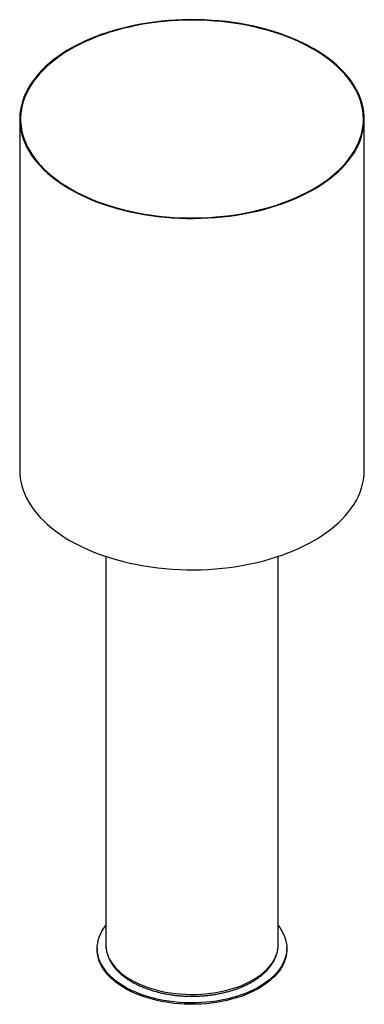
# Paper-space layout '_Isométrica' of a CAD drawing. Header units: millimetres. Extents: x -200 to 200, y -65 to 1079.
import ezdxf

# ---------------------------------------------------------------- set-up
doc = ezdxf.new("R2010")
doc.units = ezdxf.units.MM

psp = doc.layouts.new('_Isométrica')

# ---------------------------------------------------------------- linework, layer by layer
at = {"color": 7, "linetype": 'Continuous', "lineweight": 25}
for p, q in [((-200, 963.5), (-200, 555.2)), ((200, 555.2), (200, 963.5)), ((-100, 455.3), (-100, 4.1)), ((100, 4.1), (100, 455.3)), ((-110, 0), (-110, -1.6)), ((100, 4.1), (100, 4.2)), ((110, -1.6), (110, 0))]:
    psp.add_line(p, q, dxfattribs=at)
at = {"color": 7, "linetype": 'Continuous', "lineweight": 25, "flags": 128}
for points in [[(-141.4, 881.9), (-135.4, 878.5), (-129.1, 875.3), (-122.6, 872.3), (-115.9, 869.4), (-108.9, 866.7), (-101.8, 864.1), (-94.5, 861.8), (-87, 859.6), (-79.4, 857.6), (-71.7, 855.7), (-63.8, 854.1), (-55.8, 852.6), (-47.7, 851.4), (-39.5, 850.3), (-31.3, 849.5), (-23, 848.8), (-14.6, 848.4), (-6.3, 848.1), (2.1, 848.1), (10.5, 848.2), (18.8, 848.6), (27.1, 849.1), (35.4, 849.9), (43.6, 850.8), (51.8, 852), (59.8, 853.3), (67.7, 854.9), (75.6, 856.6), (83.3, 858.5), (90.8, 860.6), (98.2, 862.9), (105.4, 865.4), (112.4, 868), (119.2, 870.8), (125.9, 873.8), (132.3, 876.9), (138.4, 880.2), (144.4, 883.6), (150, 887.2), (155.4, 890.9), (160.6, 894.7), (165.4, 898.6), (170, 902.7), (174.2, 906.8), (178.2, 911.1), (181.8, 915.5), (185.2, 919.9), (188.2, 924.4), (190.8, 929), (193.2, 933.6), (195.2, 938.3), (196.8, 943.1), (198.1, 947.8), (199.1, 952.7), (199.7, 957.5), (200, 962.3), (199.9, 967.1), (199.5, 972), (198.7, 976.8), (197.5, 981.6), (196.1, 986.3), (194.2, 991.1), (192.1, 995.7), (189.6, 1000.3), (186.7, 1004.9), (183.6, 1009.4), (180.1, 1013.8), (176.3, 1018.1), (172.1, 1022.3), (167.7, 1026.4), (163, 1030.4), (158, 1034.3), (152.8, 1038), (147.2, 1041.7), (141.4, 1045.2), (135.4, 1048.5), (129.1, 1051.7), (122.6, 1054.7), (115.9, 1057.6), (108.9, 1060.3), (101.8, 1062.9), (94.5, 1065.3), (87, 1067.5), (79.4, 1069.5), (71.7, 1071.3), (63.8, 1072.9), (55.8, 1074.4), (47.7, 1075.6), (39.5, 1076.7), (31.3, 1077.6), (23, 1078.2), (14.6, 1078.7), (6.3, 1078.9), (-2.1, 1079), (-10.5, 1078.8), (-18.8, 1078.5), (-27.1, 1077.9), (-35.4, 1077.2), (-43.6, 1076.2), (-51.8, 1075), (-59.8, 1073.7), (-67.7, 1072.1), (-75.6, 1070.4), (-83.3, 1068.5), (-90.8, 1066.4), (-98.2, 1064.1), (-105.4, 1061.6), (-112.4, 1059), (-119.2, 1056.2), (-125.9, 1053.2), (-132.3, 1050.1), (-138.4, 1046.9), (-144.4, 1043.4), (-150, 1039.9), (-155.4, 1036.2), (-160.6, 1032.4), (-165.4, 1028.4), (-170, 1024.4), (-174.2, 1020.2), (-178.2, 1015.9), (-181.8, 1011.6), (-185.2, 1007.1), (-188.2, 1002.6), (-190.8, 998), (-193.2, 993.4), (-195.2, 988.7), (-196.8, 984), (-198.1, 979.2), (-199.1, 974.4), (-199.7, 969.6), (-200, 964.7), (-199.9, 959.9), (-199.5, 955.1), (-198.7, 950.2), (-197.5, 945.5), (-196.1, 940.7), (-194.2, 936), (-192.1, 931.3), (-189.6, 926.7), (-186.7, 922.1), (-183.6, 917.7), (-180.1, 913.3), (-176.3, 909), (-172.1, 904.7), (-167.7, 900.6), (-163, 896.6), (-158, 892.8), (-152.8, 889), (-147.2, 885.4), (-141.4, 881.9)], [(-140.7, 882.3), (-134.7, 878.9), (-128.4, 875.7), (-121.8, 872.7), (-115.1, 869.8), (-108.1, 867.1), (-101, 864.5), (-93.7, 862.2), (-86.2, 860), (-78.6, 858), (-70.8, 856.2), (-62.9, 854.5), (-54.9, 853.1), (-46.8, 851.9), (-38.6, 850.8), (-30.3, 850), (-22, 849.3), (-13.6, 848.9), (-5.2, 848.7), (3.1, 848.7), (11.5, 848.8), (19.9, 849.2), (28.2, 849.8), (36.5, 850.6), (44.7, 851.6), (52.9, 852.8), (60.9, 854.1), (68.8, 855.7), (76.6, 857.5), (84.3, 859.5), (91.8, 861.6), (99.2, 863.9), (106.4, 866.4), (113.4, 869.1), (120.2, 871.9), (126.8, 875), (133.1, 878.1), (139.2, 881.4), (145.1, 884.9), (150.7, 888.5), (156.1, 892.2), (161.1, 896.1), (165.9, 900.1), (170.4, 904.2), (174.6, 908.4), (178.4, 912.7), (182, 917.1), (185.2, 921.5), (188.1, 926.1), (190.7, 930.7), (192.9, 935.3), (194.8, 940.1), (196.3, 944.8), (197.5, 949.6), (198.4, 954.4), (198.9, 959.3), (199, 964.1), (198.8, 969), (198.2, 973.8), (197.3, 978.6), (196, 983.4), (194.4, 988.2), (192.4, 992.9), (190.1, 997.5), (187.4, 1002.1), (184.4, 1006.6), (181.1, 1011.1), (177.5, 1015.5), (173.5, 1019.7), (169.3, 1023.9), (164.7, 1028), (159.9, 1031.9), (154.7, 1035.8), (149.3, 1039.5), (143.6, 1043), (137.7, 1046.4), (131.5, 1049.7), (125.1, 1052.8), (118.5, 1055.8), (111.6, 1058.6), (104.6, 1061.2), (97.4, 1063.7), (90, 1066), (82.4, 1068.1), (74.7, 1070), (66.9, 1071.7), (58.9, 1073.3), (50.8, 1074.6), (42.7, 1075.7), (34.4, 1076.7), (26.1, 1077.4), (17.8, 1077.9), (9.4, 1078.3), (1, 1078.4), (-7.3, 1078.3), (-15.7, 1078), (-24.1, 1077.6), (-32.4, 1076.9), (-40.6, 1076), (-48.8, 1074.9), (-56.9, 1073.6), (-64.9, 1072.1), (-72.7, 1070.4), (-80.5, 1068.6), (-88.1, 1066.5), (-95.5, 1064.3), (-102.8, 1061.9), (-109.9, 1059.3), (-116.8, 1056.5), (-123.5, 1053.6), (-130, 1050.5), (-136.2, 1047.3), (-142.2, 1043.9), (-147.9, 1040.4), (-153.4, 1036.7), (-158.6, 1032.9), (-163.5, 1029), (-168.2, 1024.9), (-172.5, 1020.8), (-176.5, 1016.5), (-180.3, 1012.2), (-183.7, 1007.8), (-186.7, 1003.3), (-189.5, 998.7), (-191.9, 994), (-193.9, 989.3), (-195.6, 984.6), (-197, 979.8), (-198, 975), (-198.7, 970.2), (-199, 965.3), (-198.9, 960.5), (-198.5, 955.7), (-197.8, 950.8), (-196.7, 946), (-195.2, 941.3), (-193.4, 936.5), (-191.3, 931.8), (-188.8, 927.2), (-186, 922.7), (-182.8, 918.2), (-179.4, 913.8), (-175.6, 909.4), (-171.5, 905.2), (-167, 901.1), (-162.3, 897.1), (-157.3, 893.2), (-152.1, 889.4), (-146.5, 885.8), (-140.7, 882.3)], [(-200, 555.2), (-199.9, 551.6), (-199.5, 546.8), (-198.7, 542), (-197.5, 537.2), (-196.1, 532.4), (-194.2, 527.7), (-192.1, 523), (-189.6, 518.4), (-186.7, 513.9), (-183.6, 509.4), (-180.1, 505), (-176.3, 500.7), (-172.1, 496.5), (-167.7, 492.4), (-163, 488.4), (-158, 484.5), (-152.8, 480.7), (-147.2, 477.1), (-141.4, 473.6)], [(-141.4, 473.6), (-135.4, 470.3), (-129.1, 467.1), (-122.6, 464), (-115.9, 461.1), (-108.9, 458.4), (-101.8, 455.9), (-94.5, 453.5), (-87, 451.3), (-79.4, 449.3), (-71.7, 447.5), (-63.8, 445.8), (-55.8, 444.4), (-47.7, 443.1), (-39.5, 442.1), (-31.3, 441.2), (-23, 440.6), (-14.6, 440.1), (-6.3, 439.8), (2.1, 439.8), (10.5, 439.9), (18.8, 440.3), (27.1, 440.9), (35.4, 441.6), (43.6, 442.6), (51.8, 443.7), (59.8, 445.1), (67.7, 446.6), (75.6, 448.3), (83.3, 450.3), (90.8, 452.4), (98.2, 454.7), (105.4, 457.1), (112.4, 459.8), (119.2, 462.6), (125.9, 465.5), (132.3, 468.6), (138.4, 471.9), (144.4, 475.3), (150, 478.9), (155.4, 482.6), (160.6, 486.4), (165.4, 490.4), (170, 494.4), (174.2, 498.6), (178.2, 502.8), (181.8, 507.2), (185.2, 511.6), (188.2, 516.1), (190.8, 520.7), (193.2, 525.4), (195.2, 530.1), (196.8, 534.8), (198.1, 539.6), (199.1, 544.4), (199.7, 549.2), (200, 554), (200, 555.2)], [(100, 26.5), (101.8, 24.1), (104, 20.7), (105.8, 17.3), (107.4, 13.8), (108.5, 10.3), (109.4, 6.7), (109.9, 3.1), (110, -0.4), (109.8, -4), (109.2, -7.6), (108.3, -11.2), (107, -14.7), (105.4, -18.2), (103.5, -21.6), (101.2, -24.9), (98.6, -28.2), (95.6, -31.4), (92.4, -34.4), (88.9, -37.4), (85.1, -40.2), (81, -43), (76.7, -45.5), (72.1, -48), (67.3, -50.2), (62.2, -52.4), (57, -54.3), (51.6, -56.1), (46, -57.7), (40.3, -59.1), (34.4, -60.3), (28.5, -61.3), (22.4, -62.2), (16.3, -62.8), (10.1, -63.2), (3.9, -63.5), (-2.3, -63.5), (-8.6, -63.3), (-14.7, -62.9), (-20.9, -62.3), (-27, -61.6), (-33, -60.6), (-38.8, -59.4), (-44.6, -58), (-50.2, -56.5), (-55.7, -54.8), (-61, -52.9), (-66, -50.8), (-70.9, -48.5), (-75.5, -46.2), (-80, -43.6), (-84.1, -40.9), (-88, -38.1), (-91.6, -35.2), (-94.9, -32.1), (-97.9, -29), (-100.6, -25.7), (-102.9, -22.4), (-104.9, -19), (-106.6, -15.6), (-108, -12.1), (-109, -8.5), (-109.7, -4.9), (-110, -1.3), (-109.9, 2.2), (-109.5, 5.8), (-108.8, 9.4), (-107.7, 12.9), (-106.3, 16.4), (-104.5, 19.9), (-102.4, 23.3), (-100, 26.5)], [(110, -1.6), (110, -2.1), (109.8, -5.7), (109.2, -9.3), (108.3, -12.8), (107, -16.3), (105.4, -19.8), (103.5, -23.2), (101.2, -26.6), (98.6, -29.8), (95.6, -33), (92.4, -36.1), (88.9, -39), (85.1, -41.9), (81, -44.6), (76.7, -47.2), (72.1, -49.6), (67.3, -51.9), (62.2, -54), (57, -55.9), (51.6, -57.7), (46, -59.3), (40.3, -60.7), (34.4, -61.9), (28.5, -63), (22.4, -63.8), (16.3, -64.4), (10.1, -64.9), (3.9, -65.1), (-2.3, -65.1), (-8.6, -64.9), (-14.7, -64.6), (-20.9, -64), (-27, -63.2), (-33, -62.2), (-38.8, -61), (-44.6, -59.7), (-50.2, -58.1), (-55.7, -56.4), (-61, -54.5), (-66, -52.4), (-70.9, -50.2), (-75.5, -47.8), (-80, -45.2), (-84.1, -42.6), (-88, -39.8), (-91.6, -36.8), (-94.9, -33.8), (-97.9, -30.6), (-100.6, -27.4), (-102.9, -24.1), (-104.9, -20.7), (-106.6, -17.2), (-108, -13.7), (-109, -10.1), (-109.7, -6.6), (-110, -3), (-110, -1.6)]]:
    psp.add_lwpolyline(points, dxfattribs=at)
at = {"color": 8, "linetype": 'Continuous', "lineweight": 25, "flags": 128}
for points in [[(-100, 4.1), (-100, 3.2), (-99.7, -0.2), (-99.1, -3.6), (-98.2, -7), (-96.8, -10.3), (-95.2, -13.6), (-93.2, -16.8), (-90.9, -20), (-88.3, -23), (-85.3, -26), (-82.1, -28.9), (-78.6, -31.6), (-74.8, -34.2), (-70.7, -36.7)], [(-70.7, -36.7), (-66.4, -39.1), (-61.9, -41.3), (-57.1, -43.3), (-52.1, -45.2), (-47, -46.9), (-41.7, -48.4), (-36.2, -49.7), (-30.6, -50.9), (-24.9, -51.8), (-19.1, -52.6), (-13.3, -53.1), (-7.4, -53.5), (-1.5, -53.6), (4.4, -53.6), (10.4, -53.3), (16.2, -52.9), (22, -52.2), (27.8, -51.4), (33.4, -50.3), (39, -49.1), (44.3, -47.7), (49.6, -46.1), (54.6, -44.3), (59.5, -42.3), (64.2, -40.2), (68.6, -37.9), (72.8, -35.5), (76.7, -33), (80.4, -30.3), (83.8, -27.5), (86.8, -24.5), (89.6, -21.5), (92.1, -18.4), (94.2, -15.2), (96.1, -12), (97.5, -8.6), (98.7, -5.3), (99.5, -1.9), (99.9, 1.5), (100, 4.1)]]:
    psp.add_lwpolyline(points, dxfattribs=at)
at = {"color": 7, "linetype": 'Continuous', "lineweight": 25}
for points, knots in [([(-100, 4.1), (-100, 3.5), (-100, 1.8), (-99.7, -1.1), (-99, -4.5), (-98.1, -7.8), (-96.8, -11.2), (-95.3, -14.4), (-93.4, -17.6), (-91.2, -20.7), (-88.7, -23.8), (-86, -26.8), (-83, -29.6), (-79.6, -32.4), (-76.1, -35), (-72.7, -37.2), (-70.5, -38.5), (-69.7, -39)], [0, 0, 0, 0, 0.037656, 0.10633, 0.175039, 0.243935, 0.313147, 0.382769, 0.452851, 0.523399, 0.594382, 0.665743, 0.737408, 0.809301, 0.88135, 0.953494, 1, 1, 1, 1]), ([(-69.7, -39), (-69, -39.4), (-66.9, -40.6), (-63.2, -42.5), (-58.8, -44.5), (-54.1, -46.4), (-49.3, -48.1), (-44.3, -49.7), (-39.2, -51.1), (-33.9, -52.3), (-28.6, -53.3), (-23.1, -54.2), (-17.6, -54.9), (-12.1, -55.4), (-6.5, -55.7), (-0.9, -55.8), (4.7, -55.7), (10.4, -55.5), (15.9, -55), (21.4, -54.4), (26.9, -53.6), (32.3, -52.6), (37.5, -51.5), (42.7, -50.1), (47.7, -48.6), (52.6, -47), (57.3, -45.1), (61.9, -43.1), (66.2, -41), (70.4, -38.7), (74.3, -36.2), (78, -33.6), (81.4, -30.9), (84.6, -28.1), (87.5, -25.1), (90.2, -22.1), (92.5, -19), (94.5, -15.7), (96.2, -12.5), (97.6, -9.1), (98.7, -5.7), (99.5, -2.3), (99.9, 1), (100, 3.2), (100, 4.2)], [0, 0, 0, 0, 0.0128616, 0.0371618, 0.0614509, 0.0857273, 0.1099887, 0.1342341, 0.1584639, 0.1826788, 0.2068805, 0.2310705, 0.255251, 0.279424, 0.3035918, 0.3277566, 0.3519208, 0.3760863, 0.400255, 0.4244292, 0.4486113, 0.4728036, 0.4970084, 0.5212277, 0.5454637, 0.569718, 0.593992, 0.6182862, 0.6426005, 0.6669331, 0.6912806, 0.7156367, 0.7399885, 0.7643209, 0.7886146, 0.8128455, 0.8369865, 0.8610094, 0.8848888, 0.9086068, 0.9321572, 0.9555491, 0.9788073, 1, 1, 1, 1])]:
    psp.add_open_spline(points, degree=3, knots=knots, dxfattribs=at)

doc.saveas('drawing.dxf')
